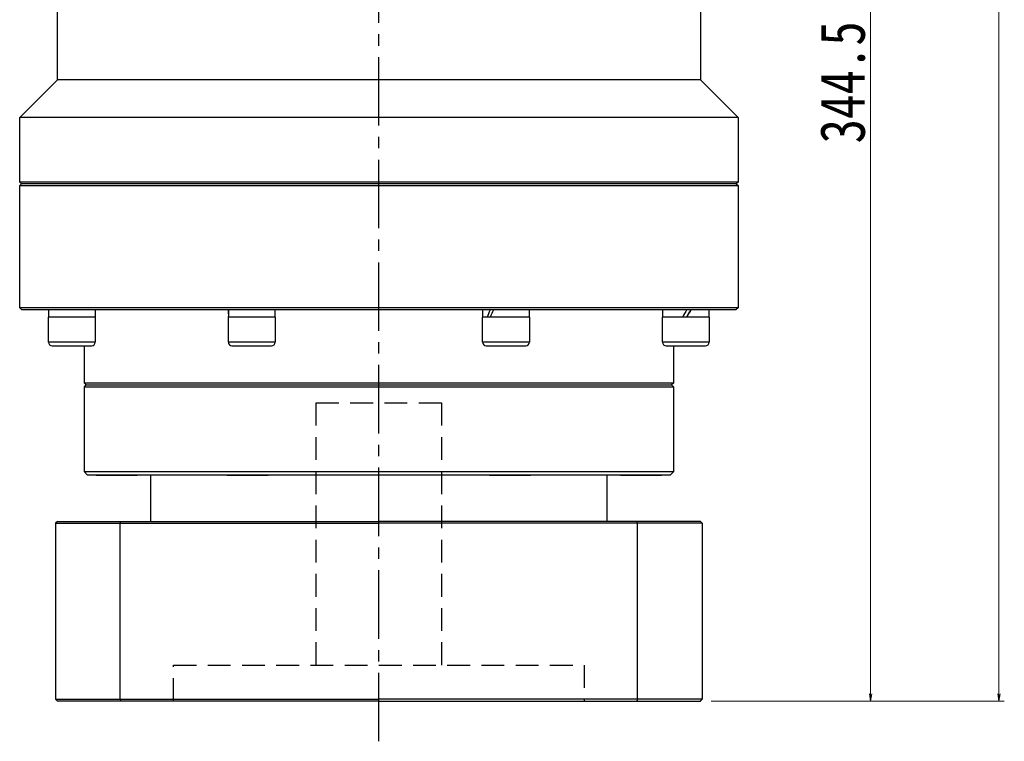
# Model space of a CAD drawing. Header units: millimetres. Extents: x 2025 to 3424, y 2031 to 3016.
# Tile 7 of 9: x 2810 to 3085, y 2412 to 2613. Entities that reach past the tile are written whole.
import ezdxf

# ---------------------------------------------------------------- set-up
doc = ezdxf.new("R2010")
doc.units = ezdxf.units.MM
doc.header["$PDSIZE"] = -5
doc.linetypes.add('CENTER2', pattern=[28.575, 19.05, -3.175, 3.175, -3.175])
doc.linetypes.add('DASHED2', pattern=[9.525, 6.35, -3.175])
doc.layers.get('0').update_dxf_attribs({"lineweight": 35})
for name, color, linetype in [('1轮廓实线层', 7, 'Continuous'), ('3中心线层', 1, 'CENTER2'), ('4虚线层', 6, 'DASHED2')]:
    doc.layers.add(name, color=color, linetype=linetype)
doc.layers.add('尺寸线层', color=3, linetype='Continuous', lineweight=18)
doc.styles.add('宋体', font='SimSun.ttf', dxfattribs={"width": 0.8})
doc.dimstyles.new('A水平标注$0', dxfattribs={"dimtxt": 3.5, "dimasz": 2, "dimexe": 1.5, "dimexo": 3, "dimgap": 1.1, "dimtad": 1, "dimtoh": 1, "dimdec": 4, "dimdsep": 46, "dimtxsty": '宋体', "dimblk": 'OPEN', "dimcen": 3, "dimclrd": 3, "dimclre": 3, "dimclrt": 6, "dimadec": 0, "dimazin": 0, "dimtm": 1e-09, "dimtfac": 1, "dimtdec": 4, "dimtix": 1, "dimtmove": 0, "dimatfit": 3, "dimldrblk": 'OPEN', "dimfxl": 0, "dimlwd": 13, "dimlwe": 13, "dimarcsym": 0})

# ---------------------------------------------------------------- blocks, each defined once
blk = doc.blocks.new('_Open')
at = {"color": 0, "linetype": 'ByBlock', "lineweight": -2}
for p, q in [((-1, 0.17), (0, 0)), ((-1, -0.17), (0, 0)), ((0, 0), (-1, 0))]:
    blk.add_line(p, q, dxfattribs=at)
blk = doc.blocks.new('*X42')
at = {"layer": 'Defpoints', "color": 0, "transparency": 16777216}
for p in [(3015.46, 2872.56), (3083.09, 2872.56), (2999.97, 2423.06)]:
    blk.add_point(p, dxfattribs=at)
at = {"layer": '尺寸线层', "color": 3, "lineweight": 13, "transparency": 16777216}
for p, q in [((3018.46, 2872.56), (3084.59, 2872.56)), ((3083.09, 2425.06), (3083.09, 2870.56)), ((3002.97, 2423.06), (3084.59, 2423.06))]:
    blk.add_line(p, q, dxfattribs=at)
at = {"layer": '尺寸线层', "color": 3, "lineweight": 13, "transparency": 16777216, "xscale": 2, "yscale": 2, "zscale": 2}
for p, rotation in [((3083.09, 2872.56), 90), ((3083.09, 2423.06), 270)]:
    blk.add_blockref('_Open', p, dxfattribs=dict(at, rotation=rotation))
at = {"layer": '尺寸线层', "color": 6, "transparency": 16777216, "insert": (3075.34, 2647.81), "char_height": 12.5, "attachment_point": 5, "rotation": 90, "style": '宋体', "bg_fill": 3, "box_fill_scale": 1.1, "bg_fill_color": 256, "bg_fill_true_color": 13158600, "bg_fill_transparency": 0}
blk.add_mtext('449.5', dxfattribs=at)
blk = doc.blocks.new('*X43')
at = {"layer": 'Defpoints', "color": 0, "transparency": 16777216}
for p in [(3018.46, 2767.56), (2999.97, 2423.06), (3047.36, 2423.06)]:
    blk.add_point(p, dxfattribs=at)
at = {"layer": '尺寸线层', "color": 3, "lineweight": 13, "transparency": 16777216}
for p, q in [((3021.46, 2767.56), (3048.86, 2767.56)), ((3047.36, 2765.56), (3047.36, 2425.06)), ((3002.97, 2423.06), (3048.86, 2423.06))]:
    blk.add_line(p, q, dxfattribs=at)
at = {"layer": '尺寸线层', "color": 3, "lineweight": 13, "transparency": 16777216, "xscale": 2, "yscale": 2, "zscale": 2}
for p, rotation in [((3047.36, 2767.56), 90), ((3047.36, 2423.06), 270)]:
    blk.add_blockref('_Open', p, dxfattribs=dict(at, rotation=rotation))
at = {"layer": '尺寸线层', "color": 6, "transparency": 16777216, "insert": (3039.61, 2595.31), "char_height": 12.5, "attachment_point": 5, "rotation": 90, "style": '宋体', "bg_fill": 3, "box_fill_scale": 1.1, "bg_fill_color": 256, "bg_fill_true_color": 13158600, "bg_fill_transparency": 0}
blk.add_mtext('344.5', dxfattribs=at)

msp = doc.modelspace()

# ---------------------------------------------------------------- linework, layer by layer
at = {"layer": '1轮廓实线层', "linetype": 'Continuous', "lineweight": 30}
for p, q in [((2820.962, 2596.056), (2820.962, 2638.556)), ((2810.462, 2585.556), (2820.962, 2596.056)), ((2810.462, 2567.556), (2810.462, 2585.556)), ((2810.962, 2567.056), (2810.462, 2567.556)), ((2910.462, 2567.556), (2810.462, 2567.556)), ((2810.462, 2566.556), (2810.962, 2567.056)), ((2810.462, 2532.556), (2810.462, 2566.556)), ((2810.462, 2566.556), (2910.462, 2566.556)), ((2910.462, 2567.056), (2810.962, 2567.056)), ((2810.962, 2532.056), (2810.462, 2532.556)), ((2818.563, 2529.956), (2818.563, 2532.056)), ((2831.443, 2532.056), (2831.443, 2529.956)), ((2868.624, 2531.592), (2868.624, 2532.056)), ((2881.504, 2532.056), (2881.504, 2529.956)), ((2939.42, 2529.956), (2939.42, 2532.056)), ((2952.3, 2532.056), (2952.3, 2529.956)), ((2989.481, 2529.956), (2989.481, 2532.056)), ((2818.503, 2522.956), (2818.503, 2529.956)), ((2826.686, 2529.956), (2818.503, 2529.956)), ((2831.503, 2529.956), (2826.686, 2529.956)), ((2831.503, 2529.956), (2831.503, 2522.956)), ((2868.564, 2522.956), (2868.564, 2529.956)), ((2880.693, 2529.956), (2868.564, 2529.956)), ((2881.564, 2529.956), (2880.693, 2529.956)), ((2881.564, 2529.956), (2881.564, 2522.956)), ((2939.36, 2522.956), (2939.36, 2529.956)), ((2952.36, 2529.956), (2939.36, 2529.956)), ((2952.36, 2529.956), (2952.36, 2522.956)), ((2989.421, 2522.956), (2989.421, 2529.956)), ((2826.686, 2522.956), (2818.503, 2522.956)), ((2831.503, 2522.956), (2826.686, 2522.956)), ((2880.693, 2522.956), (2868.564, 2522.956)), ((2881.564, 2522.956), (2880.693, 2522.956)), ((2952.36, 2522.956), (2939.36, 2522.956)), ((2819.503, 2521.956), (2826.427, 2521.956)), ((2826.427, 2521.956), (2830.503, 2521.956)), ((2828.462, 2511.556), (2828.462, 2521.956)), ((2869.564, 2521.956), (2879.827, 2521.956)), ((2879.827, 2521.956), (2880.564, 2521.956)), ((2940.36, 2521.956), (2951.36, 2521.956)), ((2992.462, 2521.956), (2992.462, 2511.556)), ((2828.962, 2511.056), (2828.462, 2511.556)), ((2992.462, 2511.556), (2828.462, 2511.556)), ((2828.462, 2510.556), (2828.962, 2511.056)), ((2828.962, 2511.056), (2991.962, 2511.056)), ((2992.462, 2511.556), (2991.962, 2511.056)), ((2991.962, 2511.056), (2992.462, 2510.556)), ((2828.462, 2486.856), (2828.462, 2510.556)), ((2828.462, 2510.556), (2992.462, 2510.556)), ((2992.462, 2510.556), (2992.462, 2486.856)), ((2829.262, 2486.056), (2828.462, 2486.856)), ((2910.462, 2486.856), (2828.462, 2486.856)), ((2992.462, 2486.856), (2910.462, 2486.856)), ((2992.462, 2486.856), (2991.662, 2486.056)), ((2829.262, 2486.056), (2910.462, 2486.056)), ((2831.962, 2485.956), (2842.962, 2485.956)), ((2846.962, 2473.056), (2846.962, 2486.056)), ((2868.462, 2485.956), (2879.462, 2485.956)), ((2910.462, 2486.056), (2991.662, 2486.056)), ((2941.462, 2485.956), (2952.462, 2485.956)), ((2973.962, 2486.056), (2973.962, 2473.056)), ((2977.962, 2485.956), (2988.962, 2485.956)), ((2820.967, 2473.056), (2820.467, 2472.556)), ((2838.467, 2472.556), (2838.649, 2473.056)), ((2982.467, 2472.556), (2982.285, 2473.056)), ((2820.467, 2472.556), (2820.467, 2423.556)), ((2838.467, 2423.556), (2838.467, 2472.556)), ((2982.467, 2423.556), (2982.467, 2472.556)), ((2820.967, 2423.056), (2820.467, 2423.556)), ((2838.467, 2423.556), (2838.649, 2423.056)), ((2982.467, 2423.556), (2982.285, 2423.056)), ((2910.467, 2423.056), (2820.967, 2423.056))]:
    msp.add_line(p, q, dxfattribs=at)
at = {"layer": '1轮廓实线层'}
for p, q in [((2820.967, 2473.056), (2910.467, 2473.056)), ((2820.467, 2472.556), (2910.467, 2472.556)), ((2820.467, 2423.556), (2910.467, 2423.556))]:
    msp.add_line(p, q, dxfattribs=at)
at = {"layer": '1轮廓实线层', "linetype": 'Continuous', "lineweight": 30}
for centre, start, end in [((2819.503, 2522.956), 180, 270), ((2830.503, 2522.956), 270, 0), ((2869.564, 2522.956), 180, 270), ((2880.564, 2522.956), 270, 0), ((2940.36, 2522.956), 180, 270), ((2951.36, 2522.956), 270, 0), ((2990.421, 2522.956), 180, 270), ((2831.962, 2486.956), 244.15807, 270), ((2842.962, 2486.956), 270, 295.84193), ((2868.462, 2486.956), 244.15807, 270), ((2879.462, 2486.956), 270, 295.84193), ((2941.462, 2486.956), 244.15807, 270), ((2952.462, 2486.956), 270, 295.84193), ((2977.962, 2486.956), 244.15807, 270), ((2988.962, 2486.956), 270, 295.84193)]:
    msp.add_arc(centre, 1, start, end, dxfattribs=at)
at = {"layer": '1轮廓实线层', "linetype": 'Continuous', "lineweight": 30, "extrusion": (0, 0, -1)}
for centre, major_axis, ratio, start_param, end_param in [((2875.064, 2532.056), (0.402, 11.152), 0.5763488, 4.5555744, 4.6916172), ((2875.064, 2529.956), (0.402, 11.152), 0.5763488, 4.6916172, 4.8810139), ((2945.86, 2532.056), (5.361, 11.018), 0.323919, 4.3666893, 4.5560859), ((2945.86, 2529.956), (5.361, 11.018), 0.323919, 4.5560859, 4.7454826), ((2995.921, 2532.056), (6.437, 11.154), 0.018052, 1.5603789, 1.7497756), ((2995.921, 2529.956), (4.338, 7.517), 0.018052, 1.2772482, 1.5603789), ((2995.921, 2529.956), (6.437, 11.154), 0.018052, 1.3709822, 1.5603789)]:
    msp.add_ellipse(centre, major_axis=major_axis, ratio=ratio, start_param=start_param, end_param=end_param, dxfattribs=at)
at = {"layer": '3中心线层'}
msp.add_line((2910.467, 2411.849), (2910.467, 2653.556), dxfattribs=at)
at = {"layer": '4虚线层'}
for p, q in [((2892.967, 2506.056), (2927.967, 2506.056)), ((2892.967, 2433.056), (2892.967, 2506.056)), ((2927.967, 2433.056), (2927.967, 2506.056)), ((2853.317, 2433.056), (2967.617, 2433.056)), ((2853.317, 2423.056), (2853.317, 2433.056)), ((2967.617, 2433.056), (2967.617, 2423.056))]:
    msp.add_line(p, q, dxfattribs=at)

# ---------------------------------------------------------------- dimensions: what is measured, and where the dimension line sits
at = {"layer": '尺寸线层'}
dim = msp.add_linear_dim(base=(3083.092, 2872.556), p1=(2999.967, 2423.056), p2=(3015.462, 2872.556), angle=90, dimstyle='A水平标注$0', override={"dimtxt": 12.5, "dimgap": 1.5, "dimdec": 1, "dimpost": '<>', "dimblk": 'Open', "dimtvp": 0.1, "dimtfill": 1, "dimtfillclr": 256}, dxfattribs=at)
dim.commit()
dim.dimension.update_dxf_attribs({"geometry": '*X42', "text_midpoint": (3075.342, 2647.806)})

# ---------------------------------------------------------------- next in the draw order: dimensions: what is measured, and where the dimension line sits
dim = msp.add_linear_dim(base=(3047.357, 2423.056), p1=(3018.462, 2767.556), p2=(2999.967, 2423.056), angle=90, dimstyle='A水平标注$0', override={"dimtxt": 12.5, "dimgap": 1.5, "dimdec": 1, "dimpost": '<>', "dimblk": 'Open', "dimtvp": 0.1, "dimtfill": 1, "dimtfillclr": 256}, dxfattribs=at)
dim.commit()
dim.dimension.update_dxf_attribs({"geometry": '*X43', "text_midpoint": (3039.607, 2595.306)})

# ---------------------------------------------------------------- next in the draw order: linework, layer by layer
at = {"layer": '1轮廓实线层', "linetype": 'Continuous', "lineweight": 30}
for p, q in [((2999.962, 2638.556), (2999.962, 2596.056)), ((2999.962, 2596.056), (2820.962, 2596.056)), ((2999.962, 2596.056), (3010.462, 2585.556)), ((3010.462, 2585.556), (2810.462, 2585.556)), ((3010.462, 2585.556), (3010.462, 2567.556)), ((3010.462, 2567.556), (2910.462, 2567.556)), ((3009.962, 2567.056), (2910.462, 2567.056)), ((2910.462, 2566.556), (3010.462, 2566.556)), ((3010.462, 2567.556), (3009.962, 2567.056)), ((3009.962, 2567.056), (3010.462, 2566.556)), ((3010.462, 2566.556), (3010.462, 2532.556)), ((3010.462, 2532.556), (2810.462, 2532.556)), ((2810.962, 2532.056), (3009.962, 2532.056)), ((3002.361, 2532.056), (3002.361, 2529.956)), ((3010.462, 2532.556), (3009.962, 2532.056)), ((3002.421, 2529.956), (2989.421, 2529.956)), ((3002.421, 2529.956), (3002.421, 2522.956)), ((3002.421, 2522.956), (2989.421, 2522.956)), ((2990.421, 2521.956), (3001.421, 2521.956)), ((2999.967, 2473.056), (3000.467, 2472.556)), ((3000.467, 2472.556), (3000.467, 2423.556)), ((2999.967, 2423.056), (3000.467, 2423.556)), ((2910.467, 2423.056), (2999.967, 2423.056))]:
    msp.add_line(p, q, dxfattribs=at)
at = {"layer": '1轮廓实线层'}
for p, q in [((2999.967, 2473.056), (2910.467, 2473.056)), ((3000.467, 2472.556), (2910.467, 2472.556)), ((3000.467, 2423.556), (2910.467, 2423.556))]:
    msp.add_line(p, q, dxfattribs=at)
at = {"layer": '1轮廓实线层', "linetype": 'Continuous', "lineweight": 30}
msp.add_arc((3001.421, 2522.956), 1, 270, 0, dxfattribs=at)

doc.saveas('drawing.dxf')
